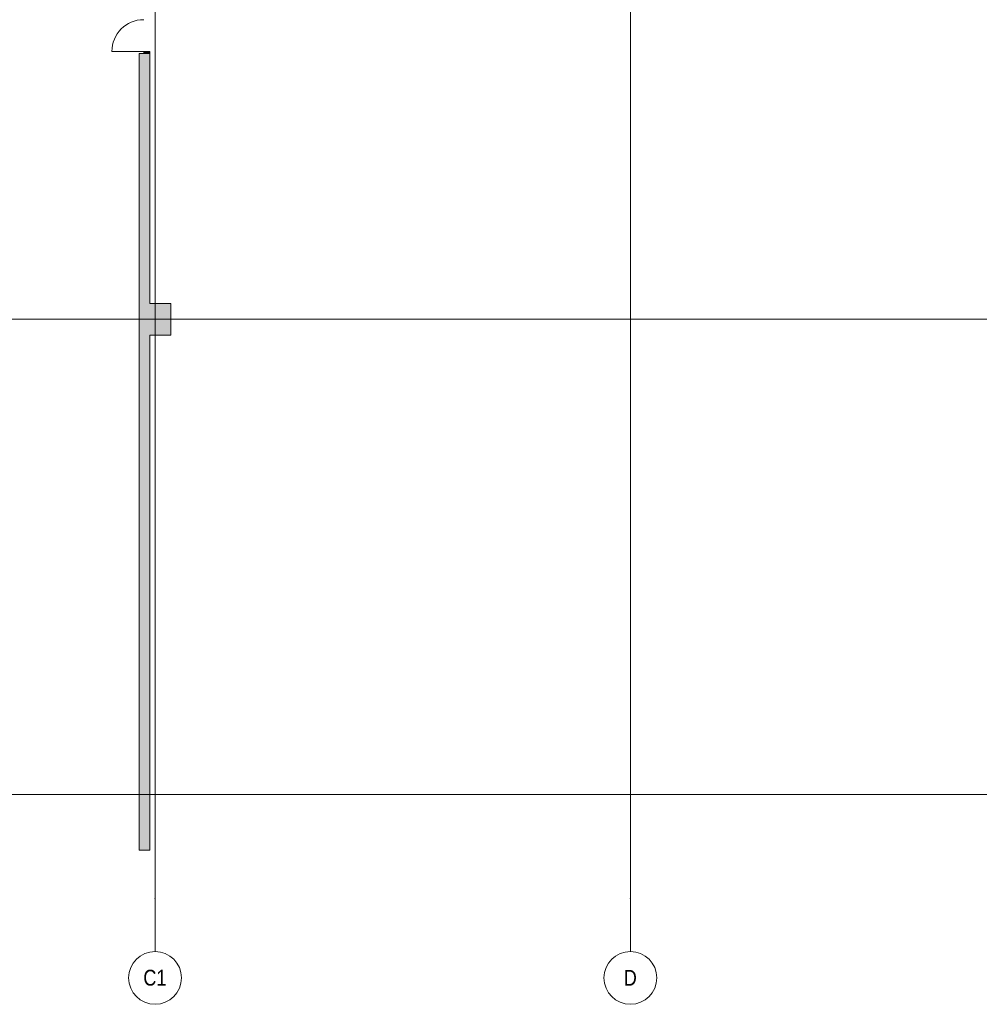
# Model space of a CAD drawing. Header units: millimetres. Extents: x -14761 to 157739, y -22400 to 107990.
# Tile 23 of 256: x 42437 to 60608, y -3975 to 14673. Entities that reach past the tile are written whole.
import ezdxf

# ---------------------------------------------------------------- set-up
doc = ezdxf.new("R2010")
doc.units = ezdxf.units.MM
doc.header["$MEASUREMENT"] = 0
for name, color, linetype in [('Конструктив - Колонны', 7, 'Continuous'), ('Конструктив - Стены Внутр сущ.', 7, 'Continuous'), ('Элемент Модели - Оси', 7, 'Continuous')]:
    doc.layers.add(name, color=color, linetype=linetype)
doc.styles.add('СГЕНЕРИР_СТИЛЬ_3', font='txt')

msp = doc.modelspace()

# ---------------------------------------------------------------- hatches: boundary and pattern name
at = {"layer": 'Конструктив - Колонны', "linetype": 'Continuous', "lineweight": 0, "true_color": 0x000000}
for points in [[(44700, 8700), (44900, 8700), (44900, 9300), (44700, 9300)], [(45300, 9300), (44900, 9300), (44900, 8700), (45300, 8700)]]:
    msp.add_hatch(color=18, dxfattribs=at).paths.add_polyline_path(points)
at = {"layer": 'Конструктив - Стены Внутр сущ.', "linetype": 'Continuous', "lineweight": 0, "true_color": 0x000000}
for points in [[(44700, 9300), (44900, 9300), (44900, 14031), (44700, 14031)], [(44700, -755), (44713, -755), (44713, -1045), (44887, -1045), (44887, -755), (44900, -755), (44900, 8700), (44700, 8700)], [(44713, -755), (44700, -755), (44700, -1045), (44713, -1045)], [(44900, -755), (44887, -755), (44887, -1045), (44900, -1045)], [(44900, -1045), (44700, -1045), (44700, -1055), (44900, -1055)]]:
    msp.add_hatch(color=18, dxfattribs=at).paths.add_polyline_path(points)
at = {"layer": 'Конструктив - Стены Внутр сущ.', "linetype": 'Continuous', "lineweight": 0, "true_color": 0x7f7f7f}
msp.add_hatch(color=8, dxfattribs=at).paths.add_polyline_path([(44900, 14031), (44900, 14071), (44785, 14071), (44785, 14031)])

# ---------------------------------------------------------------- linework, layer by layer
at = {"layer": 'Конструктив - Колонны', "color": 7, "linetype": 'Continuous', "lineweight": 15}
for p, q in [((45000, 9080), (45000, 9380)), ((44920, 9000), (44620, 9000)), ((45080, 9000), (45380, 9000)), ((45000, 8920), (45000, 8620))]:
    msp.add_line(p, q, dxfattribs=at)
at = {"layer": 'Конструктив - Колонны', "color": 7, "linetype": 'Continuous', "lineweight": 15, "flags": 128}
for points in [[(44700, 9300), (44700, 8700)], [(44900, 8700), (45300, 8700), (45300, 9300), (44900, 9300)]]:
    msp.add_lwpolyline(points, dxfattribs=at)
at = {"layer": 'Конструктив - Колонны', "color": 7, "linetype": 'Continuous', "lineweight": 15}
msp.add_point((45000, 9000), dxfattribs=at)
at = {"layer": 'Конструктив - Стены Внутр сущ.', "color": 7, "linetype": 'Continuous', "lineweight": 15}
for p, q in [((44785, 14071), (44183, 14071)), ((44700, 14031), (44700, 13994)), ((44785, 14031), (44700, 14031)), ((44785, 14031), (44700, 14031)), ((44785, 14031), (44700, 14031)), ((44700, 14031), (44700, 13994)), ((44700, 14031), (44700, 13994)), ((44900, 14071), (44785, 14071)), ((44785, 14071), (44785, 14031)), ((44900, 14031), (44785, 14031)), ((44785, 14031), (44900, 14031)), ((44900, 14031), (44785, 14031)), ((44900, 14031), (44785, 14031)), ((44900, 14031), (44900, 14071)), ((44900, 14031), (44900, 13994)), ((44900, 14031), (44900, 13994)), ((44900, 14031), (44900, 13994)), ((44700, -1045), (44700, -755)), ((44900, -1045), (44900, -755)), ((44700, -1055), (44700, -1045)), ((44700, -1055), (44900, -1055)), ((44900, -1055), (44900, -1045))]:
    msp.add_line(p, q, dxfattribs=at)
at = {"layer": 'Конструктив - Стены Внутр сущ.', "color": 7, "linetype": 'Continuous', "lineweight": 15, "flags": 128}
for points in [[(44700, 14031), (44700, 9300)], [(44900, 9300), (44900, 14031)], [(44700, 8700), (44700, -755)], [(44900, -755), (44900, 8700)]]:
    msp.add_lwpolyline(points, dxfattribs=at)
at = {"layer": 'Конструктив - Стены Внутр сущ.', "color": 7, "linetype": 'Continuous', "lineweight": 15}
msp.add_arc((44785, 14071), 602, 90, 180, dxfattribs=at)
at = {"layer": 'Элемент Модели - Оси', "color": 7, "linetype": 'Continuous', "lineweight": 15}
for p, q in [((45000, 92200), (45000, -1975)), ((54000, 92200), (54000, -1975)), ((-12761, 9000), (155650, 9000)), ((-12761, 0), (155650, 0)), ((45000, -1975), (45000, -2975)), ((54000, -1975), (54000, -2975))]:
    msp.add_line(p, q, dxfattribs=at)
for centre in [(45000, -3475), (54000, -3475)]:
    msp.add_circle(centre, 500, dxfattribs=at)
for p in [(45000, -1975), (45000, -1975), (54000, -1975), (54000, -1975)]:
    msp.add_point(p, dxfattribs=at)

# ---------------------------------------------------------------- texts
at = {"layer": 'Элемент Модели - Оси', "color": 30, "lineweight": 5, "true_color": 0xff823e, "char_height": 300, "attachment_point": 4, "style": 'СГЕНЕРИР_СТИЛЬ_3'}
for s, insert in [('\\A1;{\\pql;\\pt0;\\fArial Narrow|b0|i0|c204|p34;C1}', (44778, -3473)), ('\\A1;{\\pql;\\pt0;\\fArial Narrow|b0|i0|c204|p34;D}', (53874, -3473))]:
    msp.add_mtext(s, dxfattribs=dict(at, insert=insert))

doc.saveas('drawing.dxf')
